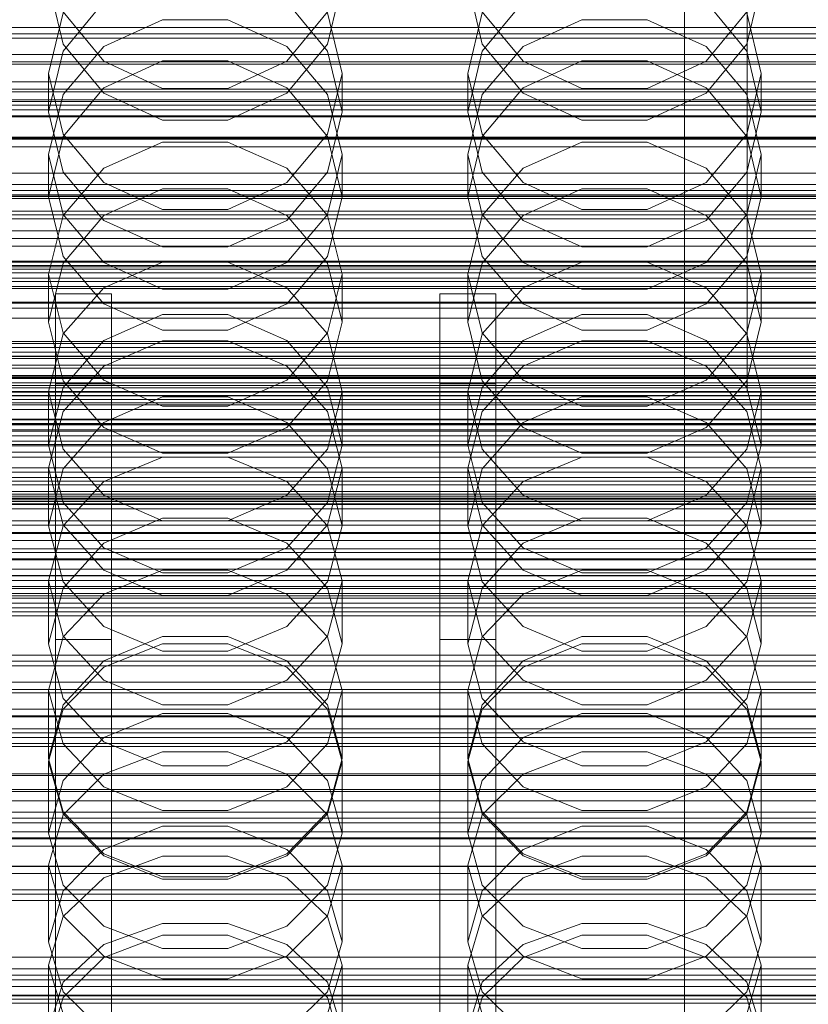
# Model space of a CAD drawing. Header units: millimetres. Extents: x -3490 to 61924, y -72580 to 6847.
# Tile 148 of 256: x -95 to 18, y -34523 to -34382. Entities that reach past the tile are written whole.
import ezdxf

# ---------------------------------------------------------------- set-up
doc = ezdxf.new("R2010")
doc.units = ezdxf.units.MM
for name, color, linetype, lineweight in [('COTAS_O', 1, 'Continuous', 0), ('COTAS_P', 1, 'Continuous', 0), ('frontal_briquetadora', 7, 'Continuous', 0), ('frontal_C01', 7, 'Continuous', 0), ('frontal_C02', 7, 'Continuous', 0), ('frontal_C03', 7, 'Continuous', 0), ('frontal_mezcladora', 7, 'Continuous', 0), ('frontal_secador', 7, 'Continuous', 0), ('frontal_tolva', 7, 'Continuous', 0), ('frontal_tolva-C01', 7, 'Continuous', 0)]:
    doc.layers.add(name, color=color, linetype=linetype, lineweight=lineweight)
doc.dimstyles.new('R19_100', dxfattribs={"dimtxt": 250, "dimasz": 150, "dimexe": 150, "dimexo": 80, "dimgap": 100, "dimtad": 1, "dimtih": 1, "dimtoh": 1, "dimdsep": 46, "dimcen": 0.09, "dimadec": 0, "dimazin": 0, "dimtfac": 1, "dimtdec": 4, "dimtofl": 0, "dimtmove": 0, "dimatfit": 3, "dimfxl": 1, "dimtolj": 1, "dimtzin": 0, "dimarcsym": 0})

# ---------------------------------------------------------------- blocks, each defined once
blk = doc.blocks.new('DIM_R29_52')
at = {"layer": 'COTAS_P'}
for p, q in [((-1750, -34600), (-1600, -34555)), ((2600, -34600), (2450, -34555)), ((-1750, -35500), (-1750, -34600)), ((-1750, -34600), (2600, -34600)), ((-1750, -34600), (-1600, -34645)), ((2600, -34600), (2450, -34645)), ((2600, -35500), (2600, -34600))]:
    blk.add_line(p, q, dxfattribs=at)
blk.add_text('4350 P', height=250, dxfattribs=at).set_placement((425, -34500))
blk = doc.blocks.new('DIM_R29_57')
at = {"layer": 'COTAS_O'}
for p, q in [((-1725, -33700), (-1575, -33655)), ((1725, -33700), (1575, -33655)), ((-1725, -34400), (-1725, -33700)), ((-1725, -33700), (1725, -33700)), ((-1725, -33700), (-1575, -33745)), ((1725, -33700), (1575, -33745)), ((1725, -34400), (1725, -33700))]:
    blk.add_line(p, q, dxfattribs=at)
blk.add_text('3450 O', height=250, dxfattribs=at).set_placement((0, -33600))
blk = doc.blocks.new('DIM_R29_58')
at = {"layer": 'COTAS_P'}
for p, q in [((-150, -32300), (550, -32300)), ((550, -32300), (505, -32450)), ((550, -34900), (550, -32300)), ((550, -32300), (595, -32450)), ((550, -34900), (505, -34750)), ((550, -34900), (595, -34750)), ((-150, -34900), (550, -34900))]:
    blk.add_line(p, q, dxfattribs=at)
blk.add_text('2600 P', height=250, rotation=90, dxfattribs=at).set_placement((450, -33600))
blk = doc.blocks.new('DIM_R29_60')
at = {"layer": 'COTAS_O'}
for p, q in [((-650, -33700), (50, -33700)), ((50, -33700), (5, -33850)), ((50, -34900), (50, -33700)), ((50, -33700), (95, -33850)), ((50, -34900), (5, -34750)), ((50, -34900), (95, -34750)), ((-650, -34900), (50, -34900))]:
    blk.add_line(p, q, dxfattribs=at)
blk.add_text('1200 O', height=250, rotation=90, dxfattribs=at).set_placement((-50, -34300))
blk = doc.blocks.new('DIM_R29_61')
at = {"layer": 'COTAS_O'}
for p, q in [((-650, -34200), (-500, -34155)), ((650, -34200), (500, -34155)), ((-650, -34900), (-650, -34200)), ((-650, -34200), (650, -34200)), ((-650, -34200), (-500, -34245)), ((650, -34200), (500, -34245)), ((650, -34900), (650, -34200))]:
    blk.add_line(p, q, dxfattribs=at)
blk.add_text('1300 O', height=250, dxfattribs=at).set_placement((0, -34100))
blk = doc.blocks.new('DIM_R29_66')
at = {"layer": 'COTAS_P'}
for p, q in [((-305, -34680), (395, -34680)), ((395, -34680), (350, -34830)), ((395, -36000), (395, -34680)), ((395, -34680), (440, -34830)), ((395, -36000), (350, -35850)), ((395, -36000), (440, -35850)), ((-305, -36000), (395, -36000))]:
    blk.add_line(p, q, dxfattribs=at)
blk.add_text('1320 P', height=250, rotation=90, dxfattribs=at).set_placement((295, -35340))

msp = doc.modelspace()

# ---------------------------------------------------------------- linework, layer by layer
at = {"layer": 'frontal_briquetadora'}
for p, q in [((-88.92, -34385.296), (-91, -34376.522)), ((-49, -34376.522), (-51.08, -34385.296)), ((-28.92, -34385.296), (-31, -34376.522)), ((11, -34376.522), (8.92, -34385.296)), ((-88.92, -34386.283), (-83.094, -34379.254)), ((-56.906, -34379.254), (-51.08, -34386.283)), ((-28.92, -34386.283), (-23.094, -34379.254)), ((3.094, -34379.254), (8.92, -34386.283)), ((-88.92, -34380.809), (-91, -34389.484)), ((-88.92, -34380.664), (-83.093, -34387.722)), ((-56.907, -34387.722), (-51.08, -34380.664)), ((-49, -34389.484), (-51.08, -34380.809)), ((-28.92, -34380.809), (-31, -34389.484)), ((-28.92, -34380.664), (-23.093, -34387.722)), ((3.093, -34387.722), (8.92, -34380.664)), ((11, -34389.484), (8.92, -34380.809)), ((-83.093, -34385.622), (-74.673, -34381.804)), ((-74.673, -34381.804), (-65.327, -34381.804)), ((-65.327, -34381.804), (-56.907, -34385.622)), ((-23.093, -34385.622), (-14.673, -34381.804)), ((-14.673, -34381.804), (-5.327, -34381.804)), ((-5.327, -34381.804), (3.093, -34385.622)), ((-83.094, -34392.292), (-88.92, -34385.296)), ((-51.08, -34385.296), (-56.906, -34392.292)), ((-23.094, -34392.292), (-28.92, -34385.296)), ((8.92, -34385.296), (3.094, -34392.292)), ((-91, -34394.99), (-88.92, -34386.283)), ((-88.92, -34392.502), (-83.093, -34385.622)), ((-56.907, -34385.622), (-51.08, -34392.502)), ((-51.08, -34386.283), (-49, -34394.99)), ((-31, -34394.99), (-28.92, -34386.283)), ((-28.92, -34392.502), (-23.093, -34385.622)), ((3.093, -34385.622), (8.92, -34392.502)), ((8.92, -34386.283), (11, -34394.99)), ((-74.674, -34387.688), (-83.094, -34391.571)), ((-83.093, -34387.722), (-74.673, -34391.639)), ((-65.326, -34387.688), (-74.674, -34387.688)), ((-65.327, -34391.639), (-56.907, -34387.722)), ((-56.906, -34391.571), (-65.326, -34387.688)), ((-14.674, -34387.688), (-23.094, -34391.571)), ((-23.093, -34387.722), (-14.673, -34391.639)), ((-5.326, -34387.688), (-14.674, -34387.688)), ((-5.327, -34391.639), (3.093, -34387.722)), ((3.094, -34391.571), (-5.326, -34387.688)), ((-91, -34389.484), (-91, -34394.99)), ((-91, -34389.484), (-88.92, -34398.159)), ((-51.08, -34398.159), (-49, -34389.484)), ((-49, -34389.484), (-49, -34394.99)), ((-31, -34389.484), (-31, -34394.99)), ((-31, -34389.484), (-28.92, -34398.159)), ((8.92, -34398.159), (11, -34389.484)), ((11, -34389.484), (11, -34394.99)), ((-83.094, -34391.571), (-88.92, -34398.53)), ((-74.674, -34396.159), (-83.094, -34392.292)), ((-74.673, -34391.639), (-65.327, -34391.639)), ((-56.906, -34392.292), (-65.326, -34396.159)), ((-51.08, -34398.53), (-56.906, -34391.571)), ((-23.094, -34391.571), (-28.92, -34398.53)), ((-14.674, -34396.159), (-23.094, -34392.292)), ((-14.673, -34391.639), (-5.327, -34391.639)), ((3.094, -34392.292), (-5.326, -34396.159)), ((8.92, -34398.53), (3.094, -34391.571)), ((-91, -34401.081), (-88.92, -34392.502)), ((-51.08, -34392.502), (-49, -34401.081)), ((-31, -34401.081), (-28.92, -34392.502)), ((8.92, -34392.502), (11, -34401.081)), ((-88.92, -34403.634), (-91, -34394.99)), ((-49, -34394.99), (-51.08, -34403.634)), ((-28.92, -34403.634), (-31, -34394.99)), ((11, -34394.99), (8.92, -34403.634)), ((-65.326, -34396.159), (-74.674, -34396.159)), ((-5.326, -34396.159), (-14.674, -34396.159)), ((-88.92, -34398.53), (-91, -34407.145)), ((-88.92, -34398.159), (-83.093, -34405.116)), ((-83.093, -34403.051), (-74.673, -34399.304)), ((-74.673, -34399.304), (-65.327, -34399.304)), ((-65.327, -34399.304), (-56.907, -34403.051)), ((-56.907, -34405.116), (-51.08, -34398.159)), ((-49, -34407.145), (-51.08, -34398.53)), ((-28.92, -34398.53), (-31, -34407.145)), ((-28.92, -34398.159), (-23.093, -34405.116)), ((-23.093, -34403.051), (-14.673, -34399.304)), ((-14.673, -34399.304), (-5.327, -34399.304)), ((-5.327, -34399.304), (3.093, -34403.051)), ((3.093, -34405.116), (8.92, -34398.159)), ((11, -34407.145), (8.92, -34398.53)), ((-91, -34401.081), (-91, -34407.145)), ((-88.92, -34409.66), (-91, -34401.081)), ((-49, -34401.081), (-51.08, -34409.66)), ((-49, -34401.081), (-49, -34407.145)), ((-31, -34401.081), (-31, -34407.145)), ((-28.92, -34409.66), (-31, -34401.081)), ((11, -34401.081), (8.92, -34409.66)), ((11, -34401.081), (11, -34407.145)), ((-88.92, -34409.801), (-83.093, -34403.051)), ((-56.907, -34403.051), (-51.08, -34409.801)), ((-28.92, -34409.801), (-23.093, -34403.051)), ((3.093, -34403.051), (8.92, -34409.801)), ((-83.094, -34410.517), (-88.92, -34403.634)), ((-51.08, -34403.634), (-56.906, -34410.517)), ((-23.094, -34410.517), (-28.92, -34403.634)), ((8.92, -34403.634), (3.094, -34410.517)), ((-74.674, -34405.988), (-83.094, -34409.807)), ((-83.093, -34405.116), (-74.673, -34408.976)), ((-65.326, -34405.988), (-74.674, -34405.988)), ((-65.327, -34408.976), (-56.907, -34405.116)), ((-56.906, -34409.807), (-65.326, -34405.988)), ((-14.674, -34405.988), (-23.094, -34409.807)), ((-23.093, -34405.116), (-14.673, -34408.976)), ((-5.326, -34405.988), (-14.674, -34405.988)), ((-5.327, -34408.976), (3.093, -34405.116)), ((3.094, -34409.807), (-5.326, -34405.988)), ((-91, -34407.145), (-88.92, -34415.689)), ((-51.08, -34415.689), (-49, -34407.145)), ((-31, -34407.145), (-28.92, -34415.689)), ((8.92, -34415.689), (11, -34407.145)), ((-74.673, -34408.976), (-65.327, -34408.976)), ((-14.673, -34408.976), (-5.327, -34408.976)), ((-91, -34418.219), (-88.92, -34409.801)), ((-83.093, -34416.54), (-88.92, -34409.66)), ((-83.094, -34409.807), (-88.92, -34416.648)), ((-74.674, -34414.319), (-83.094, -34410.517)), ((-56.906, -34410.517), (-65.326, -34414.319)), ((-51.08, -34409.66), (-56.907, -34416.54)), ((-51.08, -34416.648), (-56.906, -34409.807)), ((-51.08, -34409.801), (-49, -34418.219)), ((-31, -34418.219), (-28.92, -34409.801)), ((-23.093, -34416.54), (-28.92, -34409.66)), ((-23.094, -34409.807), (-28.92, -34416.648)), ((-14.674, -34414.319), (-23.094, -34410.517)), ((3.094, -34410.517), (-5.326, -34414.319)), ((8.92, -34409.66), (3.093, -34416.54)), ((8.92, -34416.648), (3.094, -34409.807)), ((8.92, -34409.801), (11, -34418.219)), ((-65.326, -34414.319), (-74.674, -34414.319)), ((-5.326, -34414.319), (-14.674, -34414.319)), ((-88.92, -34415.689), (-83.094, -34422.488)), ((-56.906, -34422.488), (-51.08, -34415.689)), ((-28.92, -34415.689), (-23.094, -34422.488)), ((3.094, -34422.488), (8.92, -34415.689)), ((-88.92, -34416.648), (-91, -34425.108)), ((-74.673, -34416.505), (-83.093, -34420.17)), ((-74.673, -34420.358), (-83.093, -34416.54)), ((-65.327, -34416.505), (-74.673, -34416.505)), ((-56.907, -34420.17), (-65.327, -34416.505)), ((-56.907, -34416.54), (-65.327, -34420.358)), ((-49, -34425.108), (-51.08, -34416.648)), ((-28.92, -34416.648), (-31, -34425.108)), ((-14.673, -34416.505), (-23.093, -34420.17)), ((-14.673, -34420.358), (-23.093, -34416.54)), ((-5.327, -34416.505), (-14.673, -34416.505)), ((3.093, -34420.17), (-5.327, -34416.505)), ((3.093, -34416.54), (-5.327, -34420.358)), ((11, -34425.108), (8.92, -34416.648)), ((-91, -34418.219), (-91, -34425.108)), ((-91, -34418.219), (-88.92, -34426.637)), ((-51.08, -34426.637), (-49, -34418.219)), ((-49, -34418.219), (-49, -34425.108)), ((-31, -34418.219), (-31, -34425.108)), ((-31, -34418.219), (-28.92, -34426.637)), ((8.92, -34426.637), (11, -34418.219)), ((11, -34418.219), (11, -34425.108)), ((-83.093, -34420.17), (-88.92, -34426.776)), ((-65.327, -34420.358), (-74.673, -34420.358)), ((-51.08, -34426.776), (-56.907, -34420.17)), ((-23.093, -34420.17), (-28.92, -34426.776)), ((-5.327, -34420.358), (-14.673, -34420.358)), ((8.92, -34426.776), (3.093, -34420.17)), ((-83.094, -34422.488), (-74.674, -34426.241)), ((-65.326, -34426.241), (-56.906, -34422.488)), ((-23.094, -34422.488), (-14.674, -34426.241)), ((-5.326, -34426.241), (3.094, -34422.488)), ((-83.094, -34427.72), (-74.674, -34423.972)), ((-74.674, -34423.972), (-65.326, -34423.972)), ((-65.326, -34423.972), (-56.906, -34427.72)), ((-23.094, -34427.72), (-14.674, -34423.972)), ((-14.674, -34423.972), (-5.326, -34423.972)), ((-5.326, -34423.972), (3.094, -34427.72)), ((-88.92, -34433.486), (-91, -34425.108)), ((-49, -34425.108), (-51.08, -34433.486)), ((-28.92, -34433.486), (-31, -34425.108)), ((11, -34425.108), (8.92, -34433.486)), ((-88.92, -34426.776), (-91, -34435.012)), ((-88.92, -34426.637), (-83.093, -34433.388)), ((-74.674, -34426.241), (-65.326, -34426.241)), ((-56.907, -34433.388), (-51.08, -34426.637)), ((-49, -34435.012), (-51.08, -34426.776)), ((-28.92, -34426.776), (-31, -34435.012)), ((-28.92, -34426.637), (-23.093, -34433.388)), ((-14.674, -34426.241), (-5.326, -34426.241)), ((3.093, -34433.388), (8.92, -34426.637)), ((11, -34435.012), (8.92, -34426.776)), ((-88.92, -34434.426), (-83.094, -34427.72)), ((-83.093, -34431.392), (-74.673, -34427.785)), ((-74.673, -34427.785), (-65.327, -34427.785)), ((-65.327, -34427.785), (-56.907, -34431.392)), ((-56.906, -34427.72), (-51.08, -34434.426)), ((-28.92, -34434.426), (-23.094, -34427.72)), ((-23.093, -34431.392), (-14.673, -34427.785)), ((-14.673, -34427.785), (-5.327, -34427.785)), ((-5.327, -34427.785), (3.093, -34431.392)), ((3.094, -34427.72), (8.92, -34434.426)), ((-88.92, -34437.891), (-83.093, -34431.392)), ((-56.907, -34431.392), (-51.08, -34437.891)), ((-28.92, -34437.891), (-23.093, -34431.392)), ((3.093, -34431.392), (8.92, -34437.891)), ((200, -34434.477), (-160, -34434.477)), ((-91, -34442.708), (-88.92, -34434.426)), ((-83.094, -34440.145), (-88.92, -34433.486)), ((-83.093, -34433.388), (-74.673, -34437.134)), ((-65.327, -34437.134), (-56.907, -34433.388)), ((-51.08, -34433.486), (-56.906, -34440.145)), ((-51.08, -34434.426), (-49, -34442.708)), ((-31, -34442.708), (-28.92, -34434.426)), ((-23.094, -34440.145), (-28.92, -34433.486)), ((-23.093, -34433.388), (-14.673, -34437.134)), ((-5.327, -34437.134), (3.093, -34433.388)), ((8.92, -34433.486), (3.094, -34440.145)), ((8.92, -34434.426), (11, -34442.708)), ((-91, -34435.012), (-91, -34442.708)), ((-91, -34435.012), (-88.92, -34443.249)), ((-74.674, -34435.765), (-83.094, -34439.459)), ((-65.326, -34435.765), (-74.674, -34435.765)), ((-56.906, -34439.459), (-65.326, -34435.765)), ((-51.08, -34443.249), (-49, -34435.012)), ((-49, -34435.012), (-49, -34442.708)), ((-31, -34435.012), (-31, -34442.708)), ((-31, -34435.012), (-28.92, -34443.249)), ((-14.674, -34435.765), (-23.094, -34439.459)), ((-5.326, -34435.765), (-14.674, -34435.765)), ((3.094, -34439.459), (-5.326, -34435.765)), ((8.92, -34443.249), (11, -34435.012)), ((11, -34435.012), (11, -34442.708)), ((-74.673, -34437.134), (-65.327, -34437.134)), ((-14.673, -34437.134), (-5.327, -34437.134)), ((-91, -34445.996), (-88.92, -34437.891)), ((-51.08, -34437.891), (-49, -34445.996)), ((-31, -34445.996), (-28.92, -34437.891)), ((8.92, -34437.891), (11, -34445.996)), ((-160, -34439.62), (200, -34439.62)), ((-83.094, -34439.459), (-88.92, -34446.067)), ((-74.674, -34443.818), (-83.094, -34440.145)), ((-56.906, -34440.145), (-65.326, -34443.818)), ((-51.08, -34446.067), (-56.906, -34439.459)), ((-23.094, -34439.459), (-28.92, -34446.067)), ((-14.674, -34443.818), (-23.094, -34440.145)), ((3.094, -34440.145), (-5.326, -34443.818)), ((8.92, -34446.067), (3.094, -34439.459)), ((-88.92, -34450.901), (-91, -34442.708)), ((-49, -34442.708), (-51.08, -34450.901)), ((-28.92, -34450.901), (-31, -34442.708)), ((11, -34442.708), (8.92, -34450.901)), ((-88.92, -34443.249), (-83.093, -34449.855)), ((-83.093, -34447.906), (-74.673, -34444.394)), ((-65.326, -34443.818), (-74.674, -34443.818)), ((-74.673, -34444.394), (-65.327, -34444.394)), ((-65.327, -34444.394), (-56.907, -34447.906)), ((-56.907, -34449.855), (-51.08, -34443.249)), ((-28.92, -34443.249), (-23.093, -34449.855)), ((-23.093, -34447.906), (-14.673, -34444.394)), ((-5.326, -34443.818), (-14.674, -34443.818)), ((-14.673, -34444.394), (-5.327, -34444.394)), ((-5.327, -34444.394), (3.093, -34447.906)), ((3.093, -34449.855), (8.92, -34443.249)), ((-91, -34445.996), (-91, -34454.221)), ((-88.92, -34454.101), (-91, -34445.996)), ((-88.92, -34446.067), (-91, -34454.221)), ((-49, -34445.996), (-51.08, -34454.101)), ((-49, -34454.221), (-51.08, -34446.067)), ((-49, -34445.996), (-49, -34454.221)), ((-31, -34445.996), (-31, -34454.221)), ((-28.92, -34454.101), (-31, -34445.996)), ((-28.92, -34446.067), (-31, -34454.221)), ((11, -34445.996), (8.92, -34454.101)), ((11, -34454.221), (8.92, -34446.067)), ((11, -34445.996), (11, -34454.221)), ((-88.92, -34454.234), (-83.093, -34447.906)), ((-56.907, -34447.906), (-51.08, -34454.234)), ((-28.92, -34454.234), (-23.093, -34447.906)), ((3.093, -34447.906), (8.92, -34454.234)), ((-83.093, -34449.855), (-74.673, -34453.52)), ((-65.327, -34453.52), (-56.907, -34449.855)), ((-23.093, -34449.855), (-14.673, -34453.52)), ((-5.327, -34453.52), (3.093, -34449.855)), ((200, -34451.11), (-160, -34451.11)), ((-83.094, -34457.404), (-88.92, -34450.901)), ((-51.08, -34450.901), (-56.906, -34457.404)), ((-23.094, -34457.404), (-28.92, -34450.901)), ((8.92, -34450.901), (3.094, -34457.404)), ((-91, -34454.221), (-88.92, -34462.278)), ((-91, -34462.125), (-88.92, -34454.234)), ((-83.093, -34460.601), (-88.92, -34454.101)), ((-74.674, -34453.127), (-83.094, -34456.734)), ((-65.326, -34453.127), (-74.674, -34453.127)), ((-74.673, -34453.52), (-65.327, -34453.52)), ((-56.906, -34456.734), (-65.326, -34453.127)), ((-51.08, -34454.101), (-56.907, -34460.601)), ((-51.08, -34462.278), (-49, -34454.221)), ((-51.08, -34454.234), (-49, -34462.125)), ((-31, -34454.221), (-28.92, -34462.278)), ((-31, -34462.125), (-28.92, -34454.234)), ((-23.093, -34460.601), (-28.92, -34454.101)), ((-14.674, -34453.127), (-23.094, -34456.734)), ((-5.326, -34453.127), (-14.674, -34453.127)), ((-14.673, -34453.52), (-5.327, -34453.52)), ((3.094, -34456.734), (-5.326, -34453.127)), ((8.92, -34454.101), (3.093, -34460.601)), ((8.92, -34462.278), (11, -34454.221)), ((8.92, -34454.234), (11, -34462.125)), ((-83.094, -34456.734), (-88.92, -34463.181)), ((-51.08, -34463.18), (-56.906, -34456.734)), ((-23.094, -34456.734), (-28.92, -34463.181)), ((8.92, -34463.18), (3.094, -34456.734)), ((-160, -34457.538), (200, -34457.538)), ((-74.674, -34460.988), (-83.094, -34457.404)), ((-56.906, -34457.404), (-65.326, -34460.988)), ((-14.674, -34460.988), (-23.094, -34457.404)), ((3.094, -34457.404), (-5.326, -34460.988)), ((200, -34461.368), (-160, -34461.368)), ((-74.673, -34460.596), (-83.093, -34464.004)), ((-74.673, -34464.208), (-83.093, -34460.601)), ((-65.326, -34460.988), (-74.674, -34460.988)), ((-65.327, -34460.596), (-74.673, -34460.596)), ((-56.907, -34464.004), (-65.327, -34460.596)), ((-56.907, -34460.601), (-65.327, -34464.208)), ((-14.673, -34460.596), (-23.093, -34464.004)), ((-14.673, -34464.208), (-23.093, -34460.601)), ((-5.326, -34460.988), (-14.674, -34460.988)), ((-5.327, -34460.596), (-14.673, -34460.596)), ((3.093, -34464.004), (-5.327, -34460.596)), ((3.093, -34460.601), (-5.327, -34464.208)), ((-91, -34462.125), (-91, -34471.125)), ((-91, -34462.125), (-88.92, -34470.016)), ((-88.92, -34462.278), (-83.094, -34468.668)), ((-56.906, -34468.668), (-51.08, -34462.278)), ((-51.08, -34470.016), (-49, -34462.125)), ((-49, -34462.125), (-49, -34471.125)), ((-31, -34462.125), (-31, -34471.125)), ((-31, -34462.125), (-28.92, -34470.016)), ((-28.92, -34462.278), (-23.094, -34468.668)), ((3.094, -34468.668), (8.92, -34462.278)), ((8.92, -34470.016), (11, -34462.125)), ((11, -34462.125), (11, -34471.125)), ((-160, -34463.94), (200, -34463.94)), ((-88.92, -34463.181), (-91, -34471.125)), ((-83.093, -34464.004), (-88.92, -34470.145)), ((-65.327, -34464.208), (-74.673, -34464.208)), ((-51.08, -34470.145), (-56.907, -34464.004)), ((-49, -34471.125), (-51.08, -34463.18)), ((-28.92, -34463.181), (-31, -34471.125)), ((-23.093, -34464.004), (-28.92, -34470.145)), ((-5.327, -34464.208), (-14.673, -34464.208)), ((8.92, -34470.145), (3.093, -34464.004)), ((11, -34471.125), (8.92, -34463.18)), ((-83.094, -34468.668), (-74.674, -34472.188)), ((-65.326, -34472.188), (-56.906, -34468.668)), ((-23.094, -34468.668), (-14.674, -34472.188)), ((-5.326, -34472.188), (3.094, -34468.668)), ((-88.92, -34470.145), (-91, -34477.803)), ((-88.92, -34478.964), (-91, -34471.125)), ((-88.92, -34470.016), (-83.093, -34476.344)), ((-83.094, -34473.572), (-74.674, -34470.06)), ((-83.093, -34474.485), (-74.673, -34471.151)), ((-74.674, -34470.06), (-65.326, -34470.06)), ((-74.673, -34471.151), (-65.327, -34471.151)), ((-65.327, -34471.151), (-56.907, -34474.485)), ((-65.326, -34470.06), (-56.906, -34473.572)), ((-56.907, -34476.344), (-51.08, -34470.016)), ((-49, -34477.803), (-51.08, -34470.145)), ((-49, -34471.125), (-51.08, -34478.964)), ((-28.92, -34470.145), (-31, -34477.803)), ((-28.92, -34478.964), (-31, -34471.125)), ((-28.92, -34470.016), (-23.093, -34476.344)), ((-23.094, -34473.572), (-14.674, -34470.06)), ((-23.093, -34474.485), (-14.673, -34471.151)), ((-14.674, -34470.06), (-5.326, -34470.06)), ((-14.673, -34471.151), (-5.327, -34471.151)), ((-5.327, -34471.151), (3.093, -34474.485)), ((-5.326, -34470.06), (3.094, -34473.572)), ((3.093, -34476.344), (8.92, -34470.016)), ((11, -34477.803), (8.92, -34470.145)), ((11, -34471.125), (8.92, -34478.964)), ((-74.674, -34472.188), (-65.326, -34472.188)), ((-14.674, -34472.188), (-5.326, -34472.188)), ((-88.92, -34479.841), (-83.094, -34473.572)), ((-56.906, -34473.572), (-51.08, -34479.841)), ((-28.92, -34479.841), (-23.094, -34473.572)), ((3.094, -34473.572), (8.92, -34479.841)), ((-88.92, -34480.494), (-83.093, -34474.485)), ((-56.907, -34474.485), (-51.08, -34480.494)), ((-28.92, -34480.494), (-23.093, -34474.485)), ((3.093, -34474.485), (8.92, -34480.494)), ((-83.093, -34476.344), (-74.673, -34479.856)), ((-65.327, -34479.856), (-56.907, -34476.344)), ((-23.093, -34476.344), (-14.673, -34479.856)), ((-5.327, -34479.856), (3.093, -34476.344)), ((200, -34478.149), (-160, -34478.149)), ((-91, -34477.803), (-91, -34487.557)), ((-91, -34477.803), (-88.92, -34485.461)), ((-51.08, -34485.461), (-49, -34477.803)), ((-49, -34477.803), (-49, -34487.557)), ((-31, -34477.803), (-31, -34487.557)), ((-31, -34477.803), (-28.92, -34485.461)), ((8.92, -34485.461), (11, -34477.803)), ((11, -34477.803), (11, -34487.557)), ((-83.094, -34485.172), (-88.92, -34478.964)), ((-51.08, -34478.964), (-56.906, -34485.172)), ((-23.094, -34485.172), (-28.92, -34478.964)), ((8.92, -34478.964), (3.094, -34485.172)), ((-91, -34487.557), (-88.92, -34479.841)), ((-91, -34487.986), (-88.92, -34480.494)), ((-74.674, -34481.091), (-83.094, -34484.534)), ((-65.326, -34481.091), (-74.674, -34481.091)), ((-74.673, -34479.856), (-65.327, -34479.856)), ((-56.906, -34484.534), (-65.326, -34481.091)), ((-51.08, -34479.841), (-49, -34487.557)), ((-51.08, -34480.494), (-49, -34487.986)), ((-31, -34487.557), (-28.92, -34479.841)), ((-31, -34487.986), (-28.92, -34480.494)), ((-14.674, -34481.091), (-23.094, -34484.534)), ((-5.326, -34481.091), (-14.674, -34481.091)), ((-14.673, -34479.856), (-5.327, -34479.856)), ((3.094, -34484.534), (-5.326, -34481.091)), ((8.92, -34479.841), (11, -34487.557)), ((8.92, -34480.494), (11, -34487.986)), ((-160, -34481.433), (200, -34481.433)), ((-160, -34483.291), (200, -34483.291)), ((-83.094, -34484.534), (-88.92, -34490.676)), ((-74.674, -34488.588), (-83.094, -34485.172)), ((-56.906, -34485.172), (-65.326, -34488.588)), ((-51.08, -34490.676), (-56.906, -34484.534)), ((-23.094, -34484.534), (-28.92, -34490.676)), ((-14.674, -34488.588), (-23.094, -34485.172)), ((3.094, -34485.172), (-5.326, -34488.588)), ((8.92, -34490.676), (3.094, -34484.534)), ((-160, -34485.849), (200, -34485.849)), ((-88.92, -34485.461), (-83.093, -34491.602)), ((-83.093, -34489.803), (-74.673, -34486.586)), ((-74.673, -34486.586), (-65.327, -34486.586)), ((-65.327, -34486.586), (-56.907, -34489.803)), ((-56.907, -34491.602), (-51.08, -34485.461)), ((-28.92, -34485.461), (-23.093, -34491.602)), ((-23.093, -34489.803), (-14.673, -34486.586)), ((-14.673, -34486.586), (-5.327, -34486.586)), ((-5.327, -34486.586), (3.093, -34489.803)), ((3.093, -34491.602), (8.92, -34485.461)), ((-88.92, -34495.158), (-91, -34487.557)), ((-91, -34487.986), (-91, -34498.23)), ((-88.92, -34495.478), (-91, -34487.986)), ((-49, -34487.557), (-51.08, -34495.158)), ((-49, -34487.986), (-51.08, -34495.478)), ((-49, -34487.986), (-49, -34498.23)), ((-28.92, -34495.158), (-31, -34487.557)), ((-31, -34487.986), (-31, -34498.23)), ((-28.92, -34495.478), (-31, -34487.986)), ((11, -34487.557), (8.92, -34495.158)), ((11, -34487.986), (8.92, -34495.478)), ((11, -34487.986), (11, -34498.23)), ((-65.326, -34488.588), (-74.674, -34488.588)), ((-5.326, -34488.588), (-14.674, -34488.588)), ((-160, -34489.719), (200, -34489.719)), ((-160, -34489.991), (200, -34489.991)), ((-88.92, -34490.676), (-91, -34498.23)), ((-88.92, -34495.6), (-83.093, -34489.803)), ((-56.907, -34489.803), (-51.08, -34495.6)), ((-49, -34498.23), (-51.08, -34490.676)), ((-28.92, -34490.676), (-31, -34498.23)), ((-28.92, -34495.6), (-23.093, -34489.803)), ((3.093, -34489.803), (8.92, -34495.6)), ((11, -34498.23), (8.92, -34490.676)), ((-160, -34492.29), (200, -34492.29)), ((-83.093, -34491.602), (-74.673, -34495.01)), ((-65.327, -34495.01), (-56.907, -34491.602)), ((-23.093, -34491.602), (-14.673, -34495.01)), ((-5.327, -34495.01), (3.093, -34491.602)), ((-160, -34493.614), (200, -34493.614)), ((-83.094, -34501.17), (-88.92, -34495.158)), ((-74.673, -34495.01), (-65.327, -34495.01)), ((-51.08, -34495.158), (-56.906, -34501.17)), ((-23.094, -34501.17), (-28.92, -34495.158)), ((-14.673, -34495.01), (-5.327, -34495.01)), ((8.92, -34495.158), (3.094, -34501.17)), ((-91, -34502.829), (-88.92, -34495.6)), ((-83.093, -34501.486), (-88.92, -34495.478)), ((-51.08, -34495.478), (-56.907, -34501.486)), ((-51.08, -34495.6), (-49, -34502.829)), ((-31, -34502.829), (-28.92, -34495.6)), ((-23.093, -34501.486), (-28.92, -34495.478)), ((8.92, -34495.478), (3.093, -34501.486)), ((8.92, -34495.6), (11, -34502.829)), ((-160, -34498.03), (200, -34498.03)), ((-74.674, -34497.219), (-83.094, -34500.552)), ((-65.326, -34497.219), (-74.674, -34497.219)), ((-56.906, -34500.552), (-65.326, -34497.219)), ((-14.674, -34497.219), (-23.094, -34500.552)), ((-5.326, -34497.219), (-14.674, -34497.219)), ((3.094, -34500.552), (-5.326, -34497.219)), ((-91, -34498.23), (-88.92, -34505.662)), ((-51.08, -34505.662), (-49, -34498.23)), ((-31, -34498.23), (-28.92, -34505.662)), ((8.92, -34505.662), (11, -34498.23)), ((-83.094, -34500.552), (-88.92, -34506.493)), ((-51.08, -34506.493), (-56.906, -34500.552)), ((-23.094, -34500.552), (-28.92, -34506.493)), ((8.92, -34506.493), (3.094, -34500.552)), ((-74.674, -34504.474), (-83.094, -34501.17)), ((-74.673, -34504.82), (-83.093, -34501.486)), ((-74.673, -34501.512), (-83.093, -34504.604)), ((-65.327, -34501.512), (-74.673, -34501.512)), ((-56.907, -34501.486), (-65.327, -34504.82)), ((-56.907, -34504.604), (-65.327, -34501.512)), ((-56.906, -34501.17), (-65.326, -34504.474)), ((-14.674, -34504.474), (-23.094, -34501.17)), ((-14.673, -34504.82), (-23.093, -34501.486)), ((-14.673, -34501.512), (-23.093, -34504.604)), ((-5.327, -34501.512), (-14.673, -34501.512)), ((3.093, -34501.486), (-5.327, -34504.82)), ((3.093, -34504.604), (-5.327, -34501.512)), ((3.094, -34501.17), (-5.326, -34504.474)), ((-91, -34502.829), (-91, -34513.787)), ((-91, -34502.829), (-88.92, -34510.058)), ((-51.08, -34510.058), (-49, -34502.829)), ((-49, -34502.829), (-49, -34513.787)), ((-31, -34502.829), (-31, -34513.787)), ((-31, -34502.829), (-28.92, -34510.058)), ((8.92, -34510.058), (11, -34502.829)), ((11, -34502.829), (11, -34513.787)), ((-83.093, -34504.604), (-88.92, -34510.176)), ((-65.326, -34504.474), (-74.674, -34504.474)), ((-65.327, -34504.82), (-74.673, -34504.82)), ((-51.08, -34510.176), (-56.907, -34504.604)), ((-23.093, -34504.604), (-28.92, -34510.176)), ((-5.326, -34504.474), (-14.674, -34504.474)), ((-5.327, -34504.82), (-14.673, -34504.82)), ((8.92, -34510.176), (3.093, -34504.604)), ((-88.92, -34506.493), (-91, -34513.787)), ((-88.92, -34505.662), (-83.094, -34511.534)), ((-56.906, -34511.534), (-51.08, -34505.662)), ((-49, -34513.787), (-51.08, -34506.493)), ((-28.92, -34506.493), (-31, -34513.787)), ((-28.92, -34505.662), (-23.094, -34511.534)), ((3.094, -34511.534), (8.92, -34505.662)), ((11, -34513.787), (8.92, -34506.493)), ((-88.92, -34510.176), (-91, -34517.123)), ((-88.92, -34510.058), (-83.093, -34515.855)), ((-56.907, -34515.855), (-51.08, -34510.058)), ((-49, -34517.123), (-51.08, -34510.176)), ((-28.92, -34510.176), (-31, -34517.123)), ((-28.92, -34510.058), (-23.093, -34515.855)), ((3.093, -34515.855), (8.92, -34510.058)), ((11, -34517.123), (8.92, -34510.176)), ((-83.094, -34511.534), (-74.674, -34514.76)), ((-83.093, -34514.166), (-74.673, -34511.161)), ((-74.673, -34511.161), (-65.327, -34511.161)), ((-65.327, -34511.161), (-56.907, -34514.166)), ((-65.326, -34514.76), (-56.906, -34511.534)), ((-23.094, -34511.534), (-14.674, -34514.76)), ((-23.093, -34514.166), (-14.673, -34511.161)), ((-14.673, -34511.161), (-5.327, -34511.161)), ((-5.327, -34511.161), (3.093, -34514.166)), ((-5.326, -34514.76), (3.094, -34511.534)), ((-83.094, -34516.027), (-74.674, -34512.811)), ((-74.674, -34512.811), (-65.326, -34512.811)), ((-65.326, -34512.811), (-56.906, -34516.027)), ((-23.094, -34516.027), (-14.674, -34512.811)), ((-14.674, -34512.811), (-5.326, -34512.811)), ((-5.326, -34512.811), (3.094, -34516.027)), ((-88.92, -34520.952), (-91, -34513.787)), ((-88.92, -34519.58), (-83.093, -34514.166)), ((-74.674, -34514.76), (-65.326, -34514.76)), ((-56.907, -34514.166), (-51.08, -34519.58)), ((-49, -34513.787), (-51.08, -34520.952)), ((-28.92, -34520.952), (-31, -34513.787)), ((-28.92, -34519.58), (-23.093, -34514.166)), ((-14.674, -34514.76), (-5.326, -34514.76)), ((3.093, -34514.166), (8.92, -34519.58)), ((11, -34513.787), (8.92, -34520.952)), ((-88.92, -34521.752), (-83.094, -34516.027)), ((-83.093, -34515.855), (-74.673, -34519.072)), ((-65.327, -34519.072), (-56.907, -34515.855)), ((-56.906, -34516.027), (-51.08, -34521.752)), ((-28.92, -34521.752), (-23.094, -34516.027)), ((-23.093, -34515.855), (-14.673, -34519.072)), ((-5.327, -34519.072), (3.093, -34515.855)), ((3.094, -34516.027), (8.92, -34521.752)), ((-91, -34517.123), (-91, -34528.769)), ((-91, -34517.123), (-88.92, -34524.071)), ((-51.08, -34524.071), (-49, -34517.123)), ((-49, -34517.123), (-49, -34528.769)), ((-31, -34517.123), (-31, -34528.769)), ((-31, -34517.123), (-28.92, -34524.071)), ((8.92, -34524.071), (11, -34517.123)), ((11, -34517.123), (11, -34528.769)), ((-74.673, -34519.072), (-65.327, -34519.072)), ((-14.673, -34519.072), (-5.327, -34519.072)), ((-91, -34526.331), (-88.92, -34519.58)), ((-51.08, -34519.58), (-49, -34526.331)), ((-31, -34526.331), (-28.92, -34519.58)), ((8.92, -34519.58), (11, -34526.331)), ((-91, -34528.769), (-88.92, -34521.752)), ((-83.094, -34526.603), (-88.92, -34520.952)), ((-51.08, -34520.952), (-56.906, -34526.603)), ((-51.08, -34521.752), (-49, -34528.769)), ((-31, -34528.769), (-28.92, -34521.752)), ((-23.094, -34526.603), (-28.92, -34520.952)), ((8.92, -34520.952), (3.094, -34526.603)), ((8.92, -34521.752), (11, -34528.769))]:
    msp.add_line(p, q, dxfattribs=at)
at = {"layer": 'frontal_C01'}
for p, q in [((0, -34520.192), (0, -34257.579)), ((0, -34263.359), (0, -34525.972)), ((0, -34520.192), (-130, -34520.192)), ((0, -34782.805), (0, -34520.192)), ((130, -34520.192), (0, -34520.192))]:
    msp.add_line(p, q, dxfattribs=at)
at = {"layer": 'frontal_C02'}
for p, q in [((0, -34521.432), (0, -34230.937)), ((0, -34236.667), (0, -34527.162)), ((-311.15, -34416.368), (311.15, -34416.368)), ((-311.15, -34416.964), (311.15, -34416.964)), ((-311.15, -34417.501), (311.15, -34417.501)), ((-311.15, -34419.249), (311.15, -34419.249)), ((-311.15, -34420.287), (311.15, -34420.287)), ((-311.15, -34423.068), (311.15, -34423.068)), ((-311.15, -34424.535), (311.15, -34424.535)), ((-311.15, -34428.159), (311.15, -34428.159)), ((-311.15, -34429.956), (311.15, -34429.956)), ((-440, -34432.754), (440, -34432.754)), ((-440, -34432.965), (440, -34432.965)), ((-440, -34433.156), (440, -34433.156)), ((-440, -34433.775), (440, -34433.775)), ((-440, -34434.143), (440, -34434.143)), ((311.15, -34434.176), (-311.15, -34434.176)), ((-440, -34435.128), (440, -34435.128)), ((-440, -34435.648), (440, -34435.648)), ((-440, -34436.932), (440, -34436.932)), ((-311.15, -34436.18), (311.15, -34436.18)), ((-440, -34437.569), (440, -34437.569)), ((440, -34439.064), (-440, -34439.064)), ((-440, -34439.774), (440, -34439.774)), ((-440, -34441.379), (440, -34441.379)), ((-311.15, -34440.709), (311.15, -34440.709)), ((-440, -34442.114), (440, -34442.114)), ((-311.15, -34442.784), (311.15, -34442.784)), ((-440, -34443.719), (440, -34443.719)), ((-440, -34444.429), (440, -34444.429)), ((-440, -34445.925), (440, -34445.925)), ((-440, -34446.561), (440, -34446.561)), ((-311.15, -34447.313), (311.15, -34447.313)), ((-440, -34447.845), (440, -34447.845)), ((-440, -34448.365), (440, -34448.365)), ((-440, -34449.351), (440, -34449.351)), ((-440, -34449.718), (440, -34449.718)), ((-311.15, -34449.317), (311.15, -34449.317)), ((-440, -34450.338), (440, -34450.338)), ((-440, -34450.528), (440, -34450.528)), ((-440, -34450.739), (440, -34450.739)), ((-311.15, -34453.538), (311.15, -34453.538)), ((-311.15, -34455.334), (311.15, -34455.334)), ((-311.15, -34458.959), (311.15, -34458.959)), ((-311.15, -34460.426), (311.15, -34460.426)), ((-311.15, -34463.207), (311.15, -34463.207)), ((-311.15, -34464.244), (311.15, -34464.244)), ((-311.15, -34465.992), (311.15, -34465.992)), ((-311.15, -34466.529), (311.15, -34466.529)), ((-311.15, -34467.125), (311.15, -34467.125)), ((0, -34521.432), (-130, -34521.432)), ((0, -34811.926), (0, -34521.432)), ((130, -34521.432), (0, -34521.432))]:
    msp.add_line(p, q, dxfattribs=at)
at = {"layer": 'frontal_C03'}
for p, q in [((1250, -34382.923), (-1250, -34382.923)), ((1250, -34383.804), (-1250, -34383.804)), ((1250, -34384.458), (-1250, -34384.458)), ((1250, -34386.765), (-1250, -34386.765)), ((-1250, -34387.823), (1250, -34387.823)), ((1250, -34390.675), (-1250, -34390.675)), ((1250, -34391.732), (-1250, -34391.732)), ((1250, -34394.039), (-1250, -34394.039)), ((1250, -34394.693), (-1250, -34394.693)), ((-1500, -34395.695), (1500, -34395.695)), ((1250, -34395.574), (-1250, -34395.574)), ((1530, -34398.773), (-1530, -34398.773)), ((1530, -34403.773), (-1530, -34403.773)), ((1250, -34405.381), (-1250, -34405.381)), ((1250, -34406.262), (-1250, -34406.262)), ((1500, -34407.104), (-1500, -34407.104)), ((1500, -34407.389), (-1500, -34407.389)), ((1250, -34406.915), (-1250, -34406.915)), ((1250, -34409.223), (-1250, -34409.223)), ((-1250, -34410.28), (1250, -34410.28)), ((1250, -34413.132), (-1250, -34413.132)), ((1250, -34414.19), (-1250, -34414.19)), ((1250, -34416.497), (-1250, -34416.497)), ((1250, -34417.151), (-1250, -34417.151)), ((-1500, -34418.797), (1500, -34418.797)), ((1250, -34418.032), (-1250, -34418.032)), ((-1500, -34422.245), (1500, -34422.245)), ((1250, -34427.838), (-1250, -34427.838)), ((1250, -34428.72), (-1250, -34428.72)), ((1250, -34429.373), (-1250, -34429.373)), ((1500, -34431.228), (-1500, -34431.228)), ((1250, -34431.68), (-1250, -34431.68)), ((-1250, -34432.738), (1250, -34432.738)), ((1250, -34435.59), (-1250, -34435.59)), ((1250, -34436.647), (-1250, -34436.647)), ((1250, -34438.955), (-1250, -34438.955)), ((1250, -34439.608), (-1250, -34439.608)), ((1250, -34440.49), (-1250, -34440.49)), ((1250, -34450.296), (-1250, -34450.296)), ((1250, -34451.177), (-1250, -34451.177)), ((1250, -34451.831), (-1250, -34451.831)), ((1250, -34454.138), (-1250, -34454.138)), ((-1250, -34455.195), (1250, -34455.195)), ((1500, -34456.351), (-1500, -34456.351)), ((1250, -34458.048), (-1250, -34458.048)), ((1250, -34459.105), (-1250, -34459.105)), ((1250, -34461.412), (-1250, -34461.412)), ((1250, -34462.066), (-1250, -34462.066)), ((1250, -34462.947), (-1250, -34462.947)), ((-1500, -34465.334), (1500, -34465.334)), ((1250, -34472.754), (-1250, -34472.754)), ((1250, -34473.635), (-1250, -34473.635)), ((1250, -34474.288), (-1250, -34474.288)), ((1250, -34476.596), (-1250, -34476.596)), ((-1250, -34477.653), (1250, -34477.653)), ((1250, -34480.505), (-1250, -34480.505)), ((1250, -34481.563), (-1250, -34481.563)), ((1250, -34483.87), (-1250, -34483.87)), ((1250, -34484.523), (-1250, -34484.523)), ((1250, -34485.405), (-1250, -34485.405)), ((1250, -34495.211), (-1250, -34495.211)), ((1250, -34496.092), (-1250, -34496.092)), ((1250, -34496.746), (-1250, -34496.746)), ((1250, -34499.053), (-1250, -34499.053)), ((-1250, -34500.111), (1250, -34500.111)), ((1250, -34502.963), (-1250, -34502.963)), ((1250, -34504.02), (-1250, -34504.02)), ((1250, -34506.328), (-1250, -34506.328)), ((1250, -34506.981), (-1250, -34506.981)), ((1250, -34507.862), (-1250, -34507.862)), ((1250, -34517.669), (-1250, -34517.669)), ((1250, -34518.55), (-1250, -34518.55)), ((1250, -34519.204), (-1250, -34519.204)), ((1250, -34521.511), (-1250, -34521.511)), ((-1250, -34522.568), (1250, -34522.568))]:
    msp.add_line(p, q, dxfattribs=at)
at = {"layer": 'frontal_mezcladora'}
for p, q in [((9, -34435), (9, -34375)), ((-90, -34433.911), (-90, -34421.05)), ((-90, -34421.05), (-82, -34421.05)), ((-82, -34433.911), (-82, -34421.05)), ((-35, -34433.911), (-35, -34421.05)), ((-35, -34421.05), (-27, -34421.05)), ((-27, -34433.911), (-27, -34421.05)), ((-90, -34470.534), (-90, -34433.911)), ((-90, -34433.911), (-82, -34433.911)), ((-82, -34470.534), (-82, -34433.911)), ((-35, -34470.534), (-35, -34433.911)), ((-35, -34433.911), (-27, -34433.911)), ((-27, -34470.534), (-27, -34433.911)), ((-420, -34435), (240, -34435)), ((-189, -34435), (9, -34435)), ((-420, -34442.586), (240, -34442.586)), ((-280, -34450), (280, -34450)), ((-420, -34464.602), (240, -34464.602)), ((-90, -34525.346), (-90, -34470.534)), ((-90, -34470.534), (-82, -34470.534)), ((-82, -34525.346), (-82, -34470.534)), ((-35, -34525.346), (-35, -34470.534)), ((-35, -34470.534), (-27, -34470.534)), ((-27, -34525.346), (-27, -34470.534)), ((-420, -34498.893), (240, -34498.893))]:
    msp.add_line(p, q, dxfattribs=at)
at = {"layer": 'frontal_secador'}
for p, q in [((1360, -34388.141), (-1360, -34388.141)), ((1360, -34392.137), (-1360, -34392.137)), ((1360, -34393.5), (-1360, -34393.5)), ((1250, -34393.25), (-1250, -34393.25)), ((1250, -34409.715), (-1250, -34409.715)), ((1250, -34422.349), (-1250, -34422.349)), ((1250, -34430.291), (-1250, -34430.291)), ((1250, -34433), (-1250, -34433)), ((-1250, -34516), (1250, -34516)), ((-1250, -34522), (1250, -34522))]:
    msp.add_line(p, q, dxfattribs=at)
at = {"layer": 'frontal_tolva'}
for p, q in [((-670, -34400), (670, -34400)), ((600, -34400), (-600, -34400)), ((-600, -34406.849), (600, -34406.849)), ((-670, -34412), (670, -34412)), ((-660, -34420), (660, -34420)), ((-660, -34430), (660, -34430)), ((-1821.5, -34492), (1821.5, -34492)), ((-1821.5, -34503), (1821.5, -34503))]:
    msp.add_line(p, q, dxfattribs=at)
at = {"layer": 'frontal_tolva-C01'}
for p, q in [((-600, -34398.619), (600, -34398.619)), ((600, -34398.891), (-600, -34398.891)), ((600, -34400), (-600, -34400))]:
    msp.add_line(p, q, dxfattribs=at)

# ---------------------------------------------------------------- dimensions: what is measured, and where the dimension line sits
at = {"layer": 'COTAS_O'}
for p1, p2, distance, picture, middle in [((-650, -34900), (-650, -33700), -700, 'DIM_R29_60', (50, -34300)), ((-1725, -34400), (1725, -34400), 700, 'DIM_R29_57', (0, -33700)), ((-650, -34900), (650, -34900), 700, 'DIM_R29_61', (0, -34200))]:
    dim = msp.add_aligned_dim(p1=p1, p2=p2, distance=distance, text='<> O', dimstyle='R19_100', dxfattribs=at)
    dim.commit()
    dim.dimension.update_dxf_attribs({"geometry": picture, "text_midpoint": middle})
at = {"layer": 'COTAS_P'}
for p1, p2, distance, picture, middle in [((-150, -34900), (-150, -32300), -700, 'DIM_R29_58', (550, -33600)), ((-1750, -35500), (2600, -35500), 900, 'DIM_R29_52', (425, -34600)), ((-305, -36000), (-305, -34680), -700, 'DIM_R29_66', (395, -35340))]:
    dim = msp.add_aligned_dim(p1=p1, p2=p2, distance=distance, text='<> P', dimstyle='R19_100', dxfattribs=at)
    dim.commit()
    dim.dimension.update_dxf_attribs({"geometry": picture, "text_midpoint": middle})

doc.saveas('drawing.dxf')
